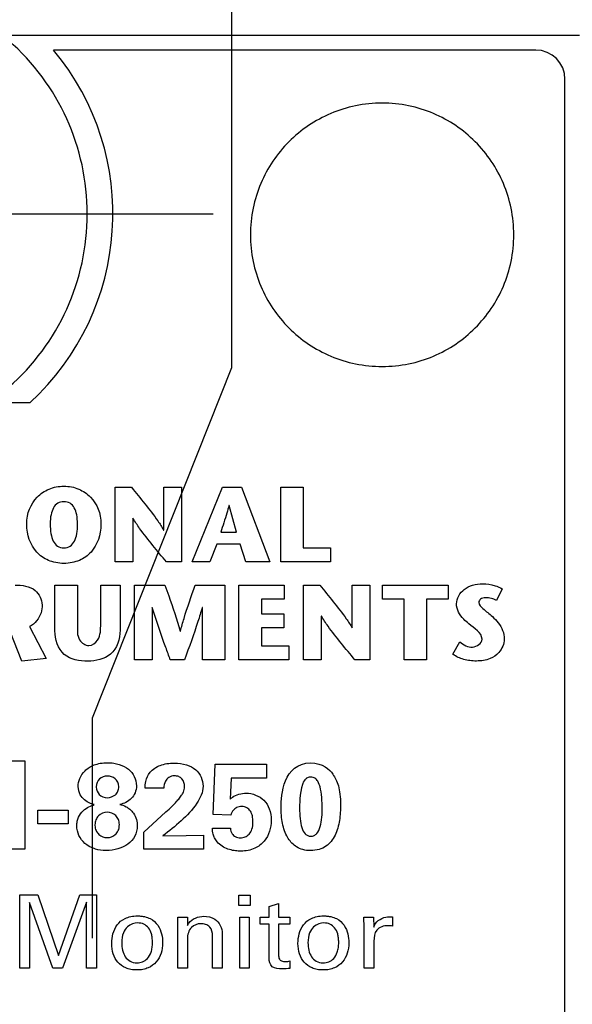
# Model space of a CAD drawing. Header units: inches. Extents: x 0.2 to 16.8, y 0.2 to 10.8.
# Tile 13 of 23: x 8.759 to 9.137, y 7.699 to 8.372. Entities that reach past the tile are written whole.
import ezdxf

# ---------------------------------------------------------------- set-up
doc = ezdxf.new("R2010")
doc.units = ezdxf.units.IN
doc.header["$LTSCALE"] = 0.935
doc.header["$MEASUREMENT"] = 0
doc.linetypes.add('CENTER', pattern=[0.6, 0.375, -0.075, 0.075, -0.075])
doc.layers.get('0').update_dxf_attribs({"linetype": 'CONTINUOUS'})
for name, color, linetype in [('DATUMCURVES', 7, 'CONTINUOUS'), ('DEFAULT_1', 7, 'CENTER'), ('DIMENSIONS', 7, 'CONTINUOUS')]:
    doc.layers.add(name, color=color, linetype=linetype)
doc.styles.get("Standard").update_dxf_attribs({"font": 'txt', "width": 0.8})
doc.dimstyles.new('DIMSTYLE_1', dxfattribs={"dimtxt": 0.125, "dimasz": 0.18, "dimexe": 0.125, "dimexo": 0.0625, "dimgap": 0.03125, "dimtad": 0, "dimtih": 1, "dimtoh": 1, "dimdec": 3, "dimzin": 4, "dimdsep": 46, "dimtxsty": 'STANDARD', "dimblk": '_FILLED', "dimblk1": '_FILLED', "dimblk2": '_FILLED', "dimcen": 0.09, "dimadec": 0, "dimazin": 0, "dimtp": 0.005, "dimtm": 0.005, "dimtfac": 1, "dimtdec": 3, "dimtofl": 0, "dimtmove": 0, "dimatfit": 3, "dimldrblk": '_FILLED', "dimfxl": 1, "dimtolj": 1, "dimtzin": 4, "dimarcsym": 0})

# ---------------------------------------------------------------- blocks, each defined once
blk = doc.blocks.new('*D15')
at = {"layer": 'DIMENSIONS', "color": 2, "linetype": 'CONTINUOUS'}
for p, q in [((8.90447, 8.13396), (8.90447, 9.04842)), ((8.80919, 7.89463), (8.90447, 8.13396)), ((8.80919, 7.74398), (8.80919, 7.89463))]:
    blk.add_line(p, q, dxfattribs=at)
at = {"layer": 'DIMENSIONS', "color": 2, "linetype": 'CONTINUOUS', "insert": (8.84197, 9.11092), "char_height": 0.125, "width": 1.125, "attachment_point": 1, "rotation": 90, "line_spacing_factor": 0.9}
blk.add_mtext('.161{\\Ftxt.shx;\\W1.000000;\\H0.125000; }[4.09]', dxfattribs=at)
blk = doc.blocks.new('_FILLED')
at = {"color": 0, "linetype": 'BYBLOCK'}
blk.add_solid([(0, 0), (-1, 0.1736), (-1, -0.1736)], dxfattribs=at)

msp = doc.modelspace()

# ---------------------------------------------------------------- linework, layer by layer
at = {"color": 7, "linetype": 'CONTINUOUS'}
for p, q in [((9.14219, 8.36092), (8.35419, 8.36092)), ((9.11219, 8.35092), (8.78266, 8.35092)), ((9.13219, 4.26092), (9.13219, 8.33092)), ((8.76645, 8.10992), (8.52994, 8.10992))]:
    msp.add_line(p, q, dxfattribs=at)
for centre, radius, start, end in [((8.64819, 8.23892), 0.1575, 311.20295, 48.79705), ((8.64819, 8.23892), 0.175, 312.5114, 39.79182), ((9.11219, 8.33092), 0.02, 0, 90)]:
    msp.add_arc(centre, radius, start, end, dxfattribs=at)
at = {"layer": 'DATUMCURVES', "color": 40, "linetype": 'CONTINUOUS'}
for p, q in [((8.82467, 8.00107), (8.82467, 8.05211)), ((8.82467, 8.05211), (8.83584, 8.05211)), ((8.85799, 8.02287), (8.85799, 8.05211)), ((8.85799, 8.05211), (8.87009, 8.05211)), ((8.87009, 8.05211), (8.87009, 8.00107)), ((8.87733, 8.00108), (8.89811, 8.05212)), ((8.89811, 8.05212), (8.91103, 8.05212)), ((8.91103, 8.05212), (8.93042, 8.00108)), ((8.93791, 8.00107), (8.93791, 8.05211)), ((8.93791, 8.05211), (8.95332, 8.05211)), ((8.95332, 8.05211), (8.95332, 8.01062)), ((8.90264, 8.03957), (8.90251, 8.03957)), ((8.90761, 8.02135), (8.90264, 8.03957)), ((8.83675, 8.03096), (8.83675, 8.00107)), ((8.83692, 8.03096), (8.83675, 8.03096)), ((8.85783, 8.02287), (8.85799, 8.02287)), ((8.89689, 8.02135), (8.90761, 8.02135)), ((8.89426, 8.01326), (8.88938, 8.00108)), ((8.91008, 8.01326), (8.89426, 8.01326)), ((8.91409, 8.00108), (8.91008, 8.01326)), ((8.95332, 8.01062), (8.97198, 8.01062)), ((8.97198, 8.01062), (8.97198, 8.00107)), ((8.83675, 8.00107), (8.82467, 8.00107)), ((8.87009, 8.00107), (8.85981, 8.00107)), ((8.88938, 8.00108), (8.87733, 8.00108)), ((8.93042, 8.00108), (8.91409, 8.00108)), ((8.97198, 8.00107), (8.93791, 8.00107)), ((8.78357, 7.95399), (8.78357, 7.98519)), ((8.78357, 7.98519), (8.79895, 7.98519)), ((8.79895, 7.98519), (8.79895, 7.95851)), ((8.81485, 7.95872), (8.81485, 7.98519)), ((8.81485, 7.98519), (8.82814, 7.98519)), ((8.82814, 7.98519), (8.82814, 7.95435)), ((8.83789, 7.93423), (8.83789, 7.98527)), ((8.83789, 7.98527), (8.85873, 7.98527)), ((8.87937, 7.98527), (8.89979, 7.98527)), ((8.89979, 7.98527), (8.89979, 7.93423)), ((8.90932, 7.93423), (8.90932, 7.98527)), ((8.90932, 7.98527), (8.94032, 7.98527)), ((8.94032, 7.98527), (8.94032, 7.97572)), ((8.95345, 7.93423), (8.95345, 7.98527)), ((8.95345, 7.98527), (8.9646, 7.98527)), ((8.98676, 7.95603), (8.98676, 7.98527)), ((8.98676, 7.98527), (8.99889, 7.98527)), ((8.99889, 7.98527), (8.99889, 7.93423)), ((9.00743, 7.97572), (9.00743, 7.98527)), ((9.00743, 7.98527), (9.05227, 7.98527)), ((9.05227, 7.98527), (9.05227, 7.97572)), ((9.08925, 7.98272), (9.08531, 7.9747)), ((8.92472, 7.97572), (8.92472, 7.96566)), ((8.94032, 7.97572), (8.92472, 7.97572)), ((9.02216, 7.97572), (9.00743, 7.97572)), ((9.02216, 7.93423), (9.02216, 7.97572)), ((9.03754, 7.97572), (9.03754, 7.93423)), ((9.05227, 7.97572), (9.03754, 7.97572)), ((8.84999, 7.96996), (8.84999, 7.93423)), ((8.85013, 7.96996), (8.84999, 7.96996)), ((8.88441, 7.96996), (8.88425, 7.96996)), ((8.88441, 7.93423), (8.88441, 7.96996)), ((8.92472, 7.96566), (8.93994, 7.96566)), ((8.93994, 7.96566), (8.93994, 7.95611)), ((8.96555, 7.96412), (8.96555, 7.93423)), ((8.96569, 7.96412), (8.96555, 7.96412)), ((8.76618, 7.95691), (8.77749, 7.93503)), ((8.92472, 7.95611), (8.92472, 7.94378)), ((8.93994, 7.95611), (8.92472, 7.95611)), ((8.98663, 7.95603), (8.98676, 7.95603)), ((8.761, 7.93335), (8.75292, 7.95355)), ((8.86917, 7.95384), (8.8693, 7.95384)), ((8.92472, 7.94378), (8.94344, 7.94378)), ((8.94344, 7.94378), (8.94344, 7.93423)), ((9.05564, 7.93802), (9.0603, 7.94648)), ((8.77749, 7.93503), (8.761, 7.93335)), ((8.84999, 7.93423), (8.83789, 7.93423)), ((8.87215, 7.93423), (8.86244, 7.93423)), ((8.89979, 7.93423), (8.88441, 7.93423)), ((8.94344, 7.93423), (8.90932, 7.93423)), ((8.96555, 7.93423), (8.95345, 7.93423)), ((8.99889, 7.93423), (8.98858, 7.93423)), ((9.03754, 7.93423), (9.02216, 7.93423)), ((8.75001, 7.86514), (8.76294, 7.86514)), ((8.76294, 7.86514), (8.76294, 7.80472)), ((8.89168, 7.82839), (8.89303, 7.8628)), ((8.89303, 7.8628), (8.92826, 7.8628)), ((8.92826, 7.8628), (8.92826, 7.8533)), ((8.90403, 7.8533), (8.90327, 7.83888)), ((8.92826, 7.8533), (8.90403, 7.8533)), ((8.85794, 7.84639), (8.84519, 7.84639)), ((8.77185, 7.82205), (8.77185, 7.83147)), ((8.77185, 7.83147), (8.79252, 7.83147)), ((8.79252, 7.83147), (8.79252, 7.82205)), ((8.84435, 7.81647), (8.85943, 7.83022)), ((8.90377, 7.82806), (8.89168, 7.82839)), ((8.79252, 7.82205), (8.77185, 7.82205)), ((8.84435, 7.80472), (8.84435, 7.81647)), ((8.85736, 7.8138), (8.87336, 7.81414)), ((8.87336, 7.81414), (8.88519, 7.81438)), ((8.88519, 7.81438), (8.88519, 7.80472)), ((8.89118, 7.81906), (8.90353, 7.81906)), ((8.76294, 7.80472), (8.75001, 7.80472)), ((8.88519, 7.80472), (8.84435, 7.80472)), ((8.75956, 7.72338), (8.75956, 7.77352)), ((8.75956, 7.77352), (8.77185, 7.77352)), ((8.77185, 7.77352), (8.78601, 7.7322)), ((8.78601, 7.7322), (8.80053, 7.77352)), ((8.80053, 7.77352), (8.81199, 7.77352)), ((8.81199, 7.77352), (8.81199, 7.72338)), ((8.90921, 7.76623), (8.90921, 7.77338)), ((8.90921, 7.77338), (8.91706, 7.77338)), ((8.91706, 7.77338), (8.91706, 7.76623)), ((8.76629, 7.76824), (8.76629, 7.72338)), ((8.78213, 7.72338), (8.76629, 7.76824)), ((8.80518, 7.76852), (8.78873, 7.72338)), ((8.80518, 7.72338), (8.80518, 7.76852)), ((8.91706, 7.76623), (8.90921, 7.76623)), ((8.92997, 7.76567), (8.93643, 7.76775)), ((8.92997, 7.75838), (8.92997, 7.76567)), ((8.93643, 7.76775), (8.93643, 7.75838)), ((8.86761, 7.75422), (8.86754, 7.75824)), ((8.86754, 7.75824), (8.87407, 7.75824)), ((8.86761, 7.72338), (8.86761, 7.75422)), ((8.87407, 7.75824), (8.87413, 7.75262)), ((8.9099, 7.72338), (8.9099, 7.75824)), ((8.9099, 7.75824), (8.91644, 7.75824)), ((8.91644, 7.75824), (8.91644, 7.72338)), ((8.92379, 7.75358), (8.92379, 7.75838)), ((8.92379, 7.75838), (8.92997, 7.75838)), ((8.92997, 7.75358), (8.92379, 7.75358)), ((8.92997, 7.73032), (8.92997, 7.75358)), ((8.93643, 7.75838), (8.94422, 7.75838)), ((8.93643, 7.75358), (8.93643, 7.73268)), ((8.94422, 7.75358), (8.93643, 7.75358)), ((8.94422, 7.75838), (8.94422, 7.75358)), ((8.9947, 7.75824), (9.00129, 7.75824)), ((8.99504, 7.75116), (8.9947, 7.75824)), ((9.00129, 7.75824), (9.00143, 7.7515)), ((9.01428, 7.75852), (9.01428, 7.75213)), ((8.89129, 7.72338), (8.89129, 7.74554)), ((8.89796, 7.74706), (8.89796, 7.72338)), ((8.99504, 7.72338), (8.99504, 7.75116)), ((8.87413, 7.74345), (8.87413, 7.72338)), ((9.00164, 7.74192), (9.00164, 7.72338)), ((8.94422, 7.72838), (8.94422, 7.72331)), ((8.76629, 7.72338), (8.75956, 7.72338)), ((8.78873, 7.72338), (8.78213, 7.72338)), ((8.81199, 7.72338), (8.80518, 7.72338)), ((8.87413, 7.72338), (8.86761, 7.72338)), ((8.89796, 7.72338), (8.89129, 7.72338)), ((8.91644, 7.72338), (8.9099, 7.72338)), ((9.00164, 7.72338), (8.99504, 7.72338))]:
    msp.add_line(p, q, dxfattribs=at)
for points, knots in [([(9.09717, 8.22464), (9.09717, 8.23077), (9.09591, 8.24303), (9.08884, 8.26557), (9.07238, 8.28985), (9.04811, 8.30631), (9.02557, 8.31339), (9.00719, 8.31528), (8.9888, 8.31339), (8.96625, 8.30631), (8.94198, 8.28985), (8.92551, 8.26557), (8.91844, 8.24303), (8.91718, 8.23077), (8.91718, 8.22464)], [0, 0, 0, 0, 0.062484, 0.124969, 0.249937, 0.374906, 0.43739, 0.499874, 0.56239, 0.624906, 0.749937, 0.874969, 0.937484, 1, 1, 1, 1]), ([(8.91718, 8.22464), (8.91718, 8.21851), (8.91844, 8.20626), (8.92551, 8.18372), (8.94198, 8.15945), (8.96625, 8.14298), (8.9888, 8.13591), (9.00719, 8.13402), (9.02557, 8.13591), (9.04811, 8.14298), (9.07238, 8.15945), (9.08884, 8.18372), (9.09591, 8.20626), (9.09717, 8.21851), (9.09717, 8.22464)], [0, 0, 0, 0, 0.062516, 0.125031, 0.250063, 0.375094, 0.43761, 0.500126, 0.56261, 0.625094, 0.750063, 0.875031, 0.937516, 1, 1, 1, 1]), ([(8.76428, 8.02707), (8.76428, 8.03422), (8.76834, 8.0439), (8.7791, 8.05144), (8.78967, 8.0536), (8.80023, 8.05144), (8.81098, 8.0439), (8.81504, 8.03422), (8.81504, 8.02707)], [0, 0, 0, 0, 0.250225, 0.375337, 0.50045, 0.625337, 0.750225, 1, 1, 1, 1]), ([(8.83584, 8.05211), (8.84199, 8.04454), (8.84983, 8.03519), (8.85669, 8.02504), (8.85783, 8.02287)], [0, 0, 0, 0, 0.798985, 1, 1, 1, 1]), ([(8.79901, 8.02707), (8.79901, 8.03159), (8.79793, 8.03728), (8.79419, 8.04147), (8.78967, 8.04262), (8.78516, 8.04147), (8.78142, 8.03728), (8.78034, 8.03159), (8.78034, 8.02707)], [0, 0, 0, 0, 0.250026, 0.37504, 0.500053, 0.62504, 0.750026, 1, 1, 1, 1]), ([(8.90251, 8.03957), (8.90205, 8.03788), (8.90031, 8.03176), (8.89827, 8.02573), (8.89689, 8.02135)], [0, 0, 0, 0, 0.276521, 1, 1, 1, 1]), ([(8.85981, 8.00107), (8.85357, 8.00862), (8.84539, 8.01817), (8.8383, 8.02857), (8.83692, 8.03096)], [0, 0, 0, 0, 0.779697, 1, 1, 1, 1]), ([(8.81504, 8.02707), (8.81504, 8.01945), (8.81142, 8.00933), (8.80201, 8.00253), (8.79539, 8.00046), (8.78967, 7.99991), (8.78396, 8.00046), (8.77733, 8.00253), (8.76791, 8.00933), (8.76428, 8.01945), (8.76428, 8.02707)], [0, 0, 0, 0, 0.25, 0.375, 0.4375, 0.5, 0.5625, 0.625, 0.75, 1, 1, 1, 1]), ([(8.78034, 8.02707), (8.78034, 8.02226), (8.78131, 8.01613), (8.785, 8.01158), (8.78967, 8.01032), (8.79433, 8.01158), (8.79803, 8.01614), (8.79901, 8.02226), (8.79901, 8.02707)], [0, 0, 0, 0, 0.250482, 0.375722, 0.500963, 0.625722, 0.750482, 1, 1, 1, 1]), ([(8.75628, 7.98527), (8.76103, 7.98527), (8.77047, 7.98423), (8.77478, 7.97531), (8.77478, 7.97164)], [0, 0, 0, 0, 0.563459, 1, 1, 1, 1]), ([(8.85873, 7.98527), (8.8596, 7.98282), (8.86334, 7.97243), (8.86683, 7.96195), (8.86917, 7.95384)], [0, 0, 0, 0, 0.235581, 1, 1, 1, 1]), ([(8.8693, 7.95384), (8.87009, 7.95671), (8.87316, 7.96728), (8.87678, 7.97768), (8.87937, 7.98527)], [0, 0, 0, 0, 0.270794, 1, 1, 1, 1]), ([(8.9646, 7.98527), (8.97077, 7.97771), (8.97863, 7.96835), (8.98549, 7.9582), (8.98663, 7.95603)], [0, 0, 0, 0, 0.799114, 1, 1, 1, 1]), ([(9.05805, 7.97244), (9.05805, 7.97619), (9.06163, 7.98214), (9.06915, 7.9855), (9.07646, 7.98654), (9.08339, 7.98538), (9.08775, 7.98366), (9.08925, 7.98272)], [0, 0, 0, 0, 0.293138, 0.458191, 0.638234, 0.861314, 1, 1, 1, 1]), ([(9.08531, 7.9747), (9.08425, 7.97534), (9.08176, 7.9763), (9.07808, 7.97675), (9.07443, 7.97632), (9.07245, 7.97251), (9.07719, 7.9681), (9.08046, 7.96562), (9.08255, 7.96369)], [0, 0, 0, 0, 0.136251, 0.285713, 0.41351, 0.503734, 0.688403, 1, 1, 1, 1]), ([(8.77478, 7.97164), (8.77478, 7.96987), (8.77423, 7.96395), (8.76987, 7.95872), (8.76618, 7.95691)], [0, 0, 0, 0, 0.30079, 1, 1, 1, 1]), ([(8.86244, 7.93423), (8.8614, 7.93703), (8.85701, 7.94884), (8.8529, 7.96076), (8.85013, 7.96996)], [0, 0, 0, 0, 0.237333, 1, 1, 1, 1]), ([(8.88425, 7.96996), (8.8833, 7.96673), (8.87959, 7.95471), (8.87531, 7.94288), (8.87215, 7.93423)], [0, 0, 0, 0, 0.267485, 1, 1, 1, 1]), ([(9.06652, 7.9588), (9.06531, 7.95985), (9.06113, 7.96323), (9.05805, 7.9686), (9.05805, 7.97244)], [0, 0, 0, 0, 0.294898, 1, 1, 1, 1]), ([(8.98858, 7.93423), (8.98235, 7.94178), (8.97418, 7.95134), (8.96708, 7.96173), (8.96569, 7.96412)], [0, 0, 0, 0, 0.779521, 1, 1, 1, 1]), ([(9.08255, 7.96369), (9.08397, 7.96236), (9.08822, 7.9583), (9.09071, 7.95232), (9.09071, 7.94837)], [0, 0, 0, 0, 0.33099, 1, 1, 1, 1]), ([(8.80611, 7.93328), (8.80051, 7.93328), (8.78762, 7.93529), (8.78357, 7.94823), (8.78357, 7.95399)], [0, 0, 0, 0, 0.49303, 1, 1, 1, 1]), ([(8.79895, 7.95851), (8.79895, 7.95489), (8.79814, 7.94812), (8.80436, 7.94393), (8.80684, 7.94393)], [0, 0, 0, 0, 0.592526, 1, 1, 1, 1]), ([(8.82814, 7.95435), (8.82814, 7.9485), (8.8239, 7.93595), (8.81149, 7.93328), (8.80611, 7.93328)], [0, 0, 0, 0, 0.5212, 1, 1, 1, 1]), ([(8.80684, 7.94393), (8.80918, 7.94393), (8.81497, 7.94843), (8.81485, 7.95498), (8.81485, 7.95872)], [0, 0, 0, 0, 0.384247, 1, 1, 1, 1]), ([(9.09071, 7.94837), (9.09071, 7.94506), (9.08813, 7.93928), (9.08061, 7.93415), (9.07338, 7.93316), (9.06726, 7.93353), (9.0617, 7.93457), (9.05776, 7.93632), (9.05564, 7.93802)], [0, 0, 0, 0, 0.228081, 0.391331, 0.610948, 0.713443, 0.813396, 1, 1, 1, 1]), ([(9.0603, 7.94648), (9.06281, 7.94456), (9.06818, 7.94074), (9.07547, 7.94545), (9.07547, 7.94823)], [0, 0, 0, 0, 0.531968, 1, 1, 1, 1]), ([(8.79944, 7.84763), (8.79944, 7.85118), (8.80165, 7.85727), (8.80891, 7.86205), (8.81444, 7.86359), (8.8192, 7.864), (8.82381, 7.86367), (8.82887, 7.86249), (8.83415, 7.85969), (8.83826, 7.85469), (8.83929, 7.85031), (8.83928, 7.84814)], [0, 0, 0, 0, 0.274269, 0.411403, 0.479971, 0.548538, 0.604971, 0.661403, 0.774269, 0.887134, 1, 1, 1, 1]), ([(8.84519, 7.84639), (8.84519, 7.84797), (8.8454, 7.85187), (8.84838, 7.85816), (8.85427, 7.86193), (8.86018, 7.86339), (8.86631, 7.86385), (8.87323, 7.863), (8.88179, 7.8588), (8.88485, 7.85196), (8.88485, 7.8478)], [0, 0, 0, 0, 0.08242, 0.201319, 0.345965, 0.428036, 0.51677, 0.664062, 0.785492, 1, 1, 1, 1]), ([(8.82719, 7.84747), (8.8272, 7.84977), (8.8252, 7.85349), (8.81926, 7.85536), (8.81352, 7.85338), (8.81182, 7.84942), (8.81185, 7.84726), (8.81186, 7.84715)], [0, 0, 0, 0, 0.239275, 0.478549, 0.732747, 0.986944, 1, 1, 1, 1]), ([(8.87219, 7.84747), (8.87219, 7.84936), (8.87138, 7.85239), (8.86816, 7.85458), (8.86491, 7.85511), (8.8613, 7.85428), (8.85856, 7.8509), (8.85802, 7.84806), (8.85794, 7.84639)], [0, 0, 0, 0, 0.23877, 0.350389, 0.474888, 0.647576, 0.788562, 1, 1, 1, 1]), ([(8.97353, 7.85605), (8.97502, 7.85384), (8.97699, 7.85005), (8.9785, 7.8426), (8.97894, 7.83472), (8.97838, 7.82437), (8.9756, 7.81395), (8.97049, 7.80734), (8.96435, 7.80436), (8.95851, 7.80355), (8.95285, 7.80425), (8.9475, 7.80661), (8.94455, 7.8097), (8.94304, 7.81209)], [0, 0, 0, 0, 0.182565, 0.273848, 0.36513, 0.478095, 0.591059, 0.704024, 0.760506, 0.816988, 0.865149, 0.91331, 1, 1, 1, 1]), ([(8.96476, 7.8473), (8.9646, 7.8481), (8.96392, 7.85063), (8.96152, 7.8534), (8.95868, 7.8543), (8.95596, 7.85364), (8.95381, 7.8518), (8.95298, 7.84993), (8.95269, 7.84905)], [0, 0, 0, 0, 0.279895, 0.419842, 0.559789, 0.669842, 0.779895, 1, 1, 1, 1]), ([(8.81186, 7.84715), (8.81192, 7.84536), (8.81334, 7.84156), (8.81909, 7.8392), (8.82444, 7.84106), (8.82676, 7.84415), (8.82719, 7.84642), (8.82719, 7.84747)], [0, 0, 0, 0, 0.248327, 0.511261, 0.755631, 0.877815, 1, 1, 1, 1]), ([(8.83928, 7.84814), (8.83926, 7.84646), (8.83859, 7.84312), (8.83509, 7.83802), (8.83081, 7.83584), (8.82785, 7.83539)], [0, 0, 0, 0, 0.25, 0.5, 1, 1, 1, 1]), ([(8.88485, 7.8478), (8.88485, 7.84364), (8.87781, 7.82946), (8.86572, 7.82053), (8.85736, 7.8138)], [0, 0, 0, 0, 0.278528, 1, 1, 1, 1]), ([(8.85943, 7.83022), (8.86086, 7.83151), (8.86307, 7.83351), (8.86598, 7.83648), (8.86817, 7.83898), (8.87006, 7.84138), (8.87176, 7.84407), (8.87219, 7.8462), (8.87219, 7.84747)], [0, 0, 0, 0, 0.262256, 0.40831, 0.567075, 0.71588, 0.825887, 1, 1, 1, 1]), ([(8.90327, 7.83888), (8.90379, 7.83934), (8.90675, 7.84197), (8.91099, 7.84305), (8.91427, 7.84305)], [0, 0, 0, 0, 0.173682, 1, 1, 1, 1]), ([(8.91427, 7.84305), (8.91861, 7.84305), (8.92567, 7.84034), (8.93066, 7.8322), (8.93224, 7.82223), (8.92905, 7.81135), (8.92002, 7.80446), (8.91364, 7.80344), (8.91008, 7.80347), (8.90977, 7.80348)], [0, 0, 0, 0, 0.211411, 0.323306, 0.451961, 0.696031, 0.827466, 0.985232, 1, 1, 1, 1]), ([(8.81123, 7.80486), (8.81095, 7.80495), (8.80818, 7.80585), (8.80372, 7.80848), (8.79953, 7.8139), (8.79828, 7.81957), (8.79874, 7.82396), (8.79991, 7.82753), (8.80286, 7.83137), (8.80697, 7.83408), (8.80935, 7.83484), (8.81044, 7.83522)], [0, 0, 0, 0, 0.015374, 0.153744, 0.292113, 0.430482, 0.497278, 0.564073, 0.697664, 0.848832, 1, 1, 1, 1]), ([(8.82785, 7.83539), (8.82902, 7.83505), (8.83138, 7.83441), (8.83475, 7.83225), (8.83758, 7.82921), (8.83954, 7.82502), (8.84048, 7.81663), (8.83612, 7.80902), (8.82694, 7.8046), (8.81868, 7.80342), (8.81348, 7.80418), (8.81123, 7.80486)], [0, 0, 0, 0, 0.107048, 0.160572, 0.214096, 0.283892, 0.353689, 0.616323, 0.74764, 0.878958, 1, 1, 1, 1]), ([(8.91893, 7.82301), (8.91893, 7.82317), (8.91895, 7.82466), (8.9187, 7.82734), (8.91744, 7.83082), (8.91481, 7.83341), (8.91123, 7.83412), (8.90786, 7.83351), (8.9051, 7.83136), (8.90416, 7.82928), (8.90377, 7.82806)], [0, 0, 0, 0, 0.018039, 0.177189, 0.319638, 0.451023, 0.596734, 0.737122, 0.847132, 1, 1, 1, 1]), ([(8.94304, 7.81209), (8.94287, 7.81236), (8.94107, 7.81534), (8.93875, 7.82216), (8.9381, 7.82976), (8.9381, 7.83364)], [0, 0, 0, 0, 0.047619, 0.52381, 1, 1, 1, 1]), ([(8.95077, 7.8328), (8.95077, 7.82785), (8.95132, 7.82066), (8.95405, 7.81553), (8.95631, 7.81393), (8.95858, 7.81348), (8.96087, 7.81399), (8.96319, 7.81589), (8.96587, 7.82172), (8.96627, 7.82897), (8.96627, 7.83297)], [0, 0, 0, 0, 0.242121, 0.363182, 0.423712, 0.484242, 0.548712, 0.613182, 0.742121, 1, 1, 1, 1]), ([(8.8276, 7.82155), (8.8276, 7.82286), (8.82712, 7.82523), (8.82462, 7.82878), (8.81899, 7.83083), (8.81371, 7.82857), (8.81138, 7.82495), (8.81093, 7.82241), (8.81094, 7.82111), (8.81095, 7.82097)], [0, 0, 0, 0, 0.117633, 0.235266, 0.470532, 0.727529, 0.856027, 0.984526, 1, 1, 1, 1]), ([(8.81095, 7.82097), (8.81099, 7.81972), (8.81156, 7.81722), (8.81422, 7.81378), (8.81896, 7.81209), (8.82418, 7.81358), (8.82664, 7.81676), (8.82745, 7.81922), (8.8276, 7.8208), (8.8276, 7.82155)], [0, 0, 0, 0, 0.121642, 0.256799, 0.527114, 0.763557, 0.881778, 0.940889, 1, 1, 1, 1]), ([(8.90353, 7.81906), (8.90345, 7.81775), (8.9043, 7.81544), (8.90689, 7.81298), (8.91025, 7.81233), (8.9137, 7.81295), (8.91667, 7.81508), (8.91853, 7.81867), (8.9189, 7.82149), (8.91893, 7.82301)], [0, 0, 0, 0, 0.1544, 0.265763, 0.408215, 0.537645, 0.669635, 0.822053, 1, 1, 1, 1]), ([(8.90977, 7.80348), (8.90856, 7.80351), (8.90586, 7.80374), (8.90175, 7.80469), (8.89768, 7.80665), (8.89461, 7.80935), (8.89268, 7.81224), (8.89148, 7.81537), (8.89124, 7.81767), (8.89118, 7.81906)], [0, 0, 0, 0, 0.134569, 0.300545, 0.464229, 0.630951, 0.746795, 0.84603, 1, 1, 1, 1]), ([(8.83956, 7.7222), (8.83817, 7.7222), (8.8354, 7.72245), (8.83077, 7.72386), (8.82629, 7.72715), (8.82311, 7.73302), (8.82211, 7.73988), (8.8229, 7.74704), (8.82571, 7.75327), (8.83013, 7.75711), (8.83535, 7.75882), (8.83827, 7.75916), (8.84012, 7.75915)], [0, 0, 0, 0, 0.067786, 0.135572, 0.271144, 0.406716, 0.542288, 0.656716, 0.771144, 0.885572, 0.942786, 1, 1, 1, 1]), ([(8.84012, 7.75915), (8.84092, 7.75914), (8.84268, 7.75906), (8.84563, 7.75857), (8.85009, 7.75698), (8.85432, 7.75298), (8.8568, 7.74678), (8.85746, 7.73995), (8.85647, 7.73348), (8.8532, 7.72738), (8.8486, 7.72395), (8.84384, 7.72246), (8.84099, 7.7222), (8.83956, 7.7222)], [0, 0, 0, 0, 0.026055, 0.052111, 0.104221, 0.208442, 0.312664, 0.416885, 0.562664, 0.708442, 0.854221, 0.927111, 1, 1, 1, 1]), ([(8.87413, 7.75262), (8.87443, 7.75317), (8.87657, 7.757), (8.88157, 7.75894), (8.88532, 7.75894)], [0, 0, 0, 0, 0.142274, 1, 1, 1, 1]), ([(8.88532, 7.75894), (8.8879, 7.75894), (8.89459, 7.75776), (8.89796, 7.7508), (8.89796, 7.74706)], [0, 0, 0, 0, 0.408436, 1, 1, 1, 1]), ([(8.96685, 7.7222), (8.96547, 7.7222), (8.96269, 7.72245), (8.95807, 7.72386), (8.95359, 7.72715), (8.9504, 7.73302), (8.9494, 7.73988), (8.9502, 7.74704), (8.953, 7.75327), (8.95742, 7.75711), (8.96264, 7.75882), (8.96556, 7.75916), (8.96741, 7.75915)], [0, 0, 0, 0, 0.067786, 0.135572, 0.271144, 0.406716, 0.542288, 0.656716, 0.771144, 0.885572, 0.942786, 1, 1, 1, 1]), ([(8.96741, 7.75915), (8.96821, 7.75914), (8.96997, 7.75906), (8.97292, 7.75857), (8.97738, 7.75698), (8.98161, 7.75298), (8.9841, 7.74678), (8.98475, 7.73995), (8.98376, 7.73348), (8.9805, 7.72738), (8.97589, 7.72395), (8.97114, 7.72246), (8.96828, 7.7222), (8.96685, 7.7222)], [0, 0, 0, 0, 0.026055, 0.052111, 0.104221, 0.208442, 0.312664, 0.416885, 0.562664, 0.708442, 0.854221, 0.927111, 1, 1, 1, 1]), ([(8.84012, 7.75435), (8.83803, 7.75435), (8.83394, 7.75333), (8.83006, 7.74802), (8.82893, 7.74188), (8.82959, 7.73548), (8.83205, 7.72956), (8.83598, 7.72706), (8.8397, 7.72706)], [0, 0, 0, 0, 0.302046, 0.45307, 0.604093, 0.70307, 0.802046, 1, 1, 1, 1]), ([(8.8397, 7.72706), (8.84216, 7.72706), (8.84612, 7.72838), (8.84912, 7.73339), (8.85007, 7.73735), (8.85032, 7.74086), (8.85012, 7.74423), (8.8494, 7.74777), (8.84697, 7.75264), (8.84317, 7.75435), (8.84012, 7.75435)], [0, 0, 0, 0, 0.273518, 0.410277, 0.478656, 0.547036, 0.603656, 0.660277, 0.773518, 1, 1, 1, 1]), ([(8.89129, 7.74554), (8.89129, 7.74762), (8.89058, 7.75127), (8.88659, 7.75346), (8.88212, 7.75429), (8.87562, 7.75179), (8.87413, 7.74622), (8.87413, 7.74345)], [0, 0, 0, 0, 0.222311, 0.342842, 0.462011, 0.704195, 1, 1, 1, 1]), ([(8.96741, 7.75435), (8.96532, 7.75435), (8.96123, 7.75333), (8.95735, 7.74802), (8.95622, 7.74188), (8.95688, 7.73548), (8.95934, 7.72956), (8.96327, 7.72706), (8.96699, 7.72706)], [0, 0, 0, 0, 0.302046, 0.45307, 0.604093, 0.70307, 0.802046, 1, 1, 1, 1]), ([(8.96699, 7.72706), (8.96945, 7.72706), (8.97341, 7.72838), (8.97641, 7.73339), (8.97736, 7.73735), (8.97762, 7.74086), (8.97742, 7.74423), (8.97669, 7.74777), (8.97426, 7.75264), (8.97046, 7.75435), (8.96741, 7.75435)], [0, 0, 0, 0, 0.273518, 0.410277, 0.478656, 0.547036, 0.603656, 0.660277, 0.773518, 1, 1, 1, 1]), ([(9.00143, 7.7515), (9.00232, 7.75499), (9.00772, 7.75881), (9.01278, 7.75862), (9.01428, 7.75852)], [0, 0, 0, 0, 0.705242, 1, 1, 1, 1]), ([(9.01115, 7.75248), (9.00841, 7.75248), (9.00219, 7.75063), (9.00164, 7.7445), (9.00164, 7.74192)], [0, 0, 0, 0, 0.514931, 1, 1, 1, 1]), ([(9.01428, 7.75213), (9.01388, 7.75229), (9.01283, 7.75246), (9.01177, 7.75248), (9.01115, 7.75248)], [0, 0, 0, 0, 0.407998, 1, 1, 1, 1]), ([(8.93643, 7.73268), (8.93643, 7.73167), (8.9365, 7.72988), (8.93859, 7.72816), (8.94124, 7.72794), (8.94319, 7.72813), (8.94422, 7.72838)], [0, 0, 0, 0, 0.282368, 0.452218, 0.706587, 1, 1, 1, 1]), ([(8.93879, 7.72289), (8.93651, 7.72289), (8.93134, 7.72313), (8.92997, 7.72824), (8.92997, 7.73032)], [0, 0, 0, 0, 0.522532, 1, 1, 1, 1])]:
    msp.add_open_spline(points, degree=3, knots=knots, dxfattribs=at)
for points in [[(9.07547, 7.94823), (9.07547, 7.95284), (9.06999, 7.95575), (9.06652, 7.9588)], [(8.9381, 7.83364), (8.9381, 7.84139), (8.93969, 7.86372), (8.95835, 7.86372)], [(8.95835, 7.86372), (8.96653, 7.86372), (8.97136, 7.85931), (8.97353, 7.85605)], [(8.81044, 7.83522), (8.80752, 7.83614), (8.79944, 7.83863), (8.79944, 7.84763)], [(8.95269, 7.84905), (8.95077, 7.84314), (8.95077, 7.83422), (8.95077, 7.8328)], [(8.96627, 7.83297), (8.96627, 7.83663), (8.96585, 7.84347), (8.96476, 7.8473)], [(8.94422, 7.72331), (8.94243, 7.723), (8.9406, 7.72289), (8.93879, 7.72289)]]:
    msp.add_open_spline(points, degree=3, dxfattribs=at)
at = {"layer": 'DEFAULT_1', "color": 7, "linetype": 'CENTER'}
msp.add_line((8.64819, 8.23892), (8.89169, 8.23892), dxfattribs=at)

# ---------------------------------------------------------------- dimensions: what is measured, and where the dimension line sits
at = {"layer": 'DIMENSIONS', "color": 2, "linetype": 'CONTINUOUS'}
dim = msp.add_ordinate_dim(feature_location=(8.8091913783, 7.7439833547), offset=(0.0952766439, 1.3044395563), dtype=0, origin=(8.6481913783, 7.6814833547), dimstyle='DIMSTYLE_1', dxfattribs=at)
dim.commit()
dim.dimension.update_dxf_attribs({"geometry": '*D15', "text_midpoint": (8.9044680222, 9.673422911)})

doc.saveas('drawing.dxf')
